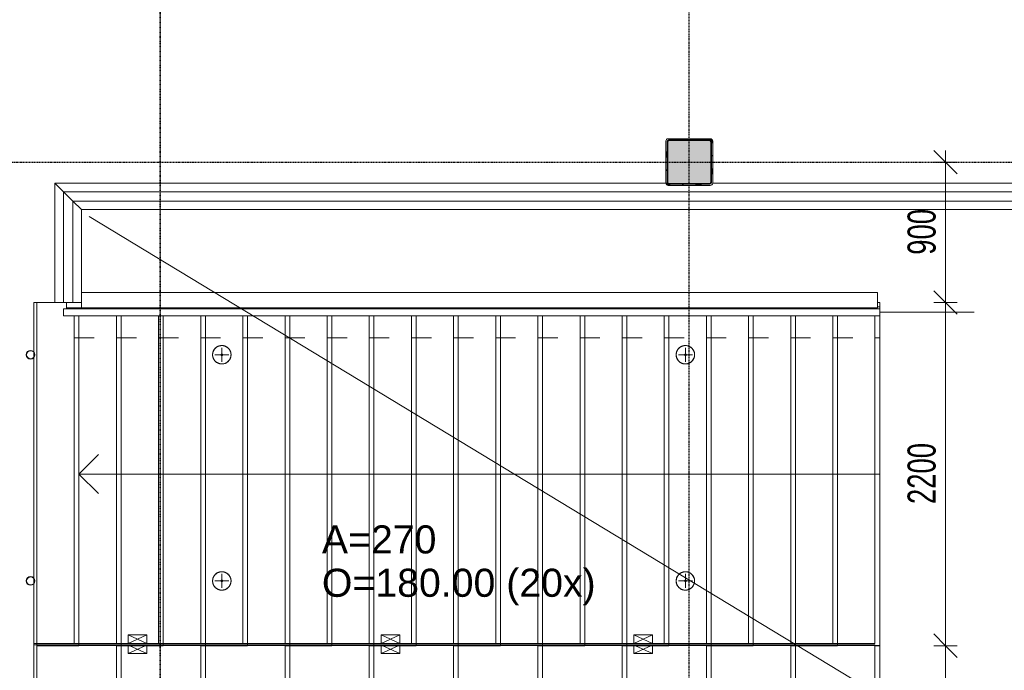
# Model space of a CAD drawing. Header units: millimetres. Extents: x -80560 to 110805, y -11020 to 52719.
# Tile 89 of 184: x 57605 to 63913, y 31942 to 36113. Entities that reach past the tile are written whole.
import ezdxf

# ---------------------------------------------------------------- set-up
doc = ezdxf.new("R2010")
doc.units = ezdxf.units.MM
doc.linetypes.add('CENTER2', pattern=[20, 8, -4, 4, -4])
doc.linetypes.add('DASHDOT2', pattern=[8, 4, -2, 0, -2])
for name, color, linetype, lineweight in [('A-ANNO-DIMS', 211, 'Continuous', 9), ('A-ANNO-DIMS-100', 211, 'Continuous', 9), ('A-DETL', 90, 'Continuous', 18), ('A-DETL-MBND', 5, 'Continuous', 18), ('A-FLOR', 192, 'Continuous', 18), ('A-FLOR-HRAL', 11, 'Continuous', 18), ('A-GENM', 13, 'Continuous', 18), ('G-ANNO-SYMB', 111, 'Continuous', 9), ('S-COLS', 52, 'Continuous', 18), ('S-GRID', 1, 'Continuous', 9), ('S-STRS', 31, 'Continuous', 18), ('S-STRS-ANNO', 31, 'Continuous', 18), ('S-STRS-IDEN', 31, 'Continuous', 18)]:
    doc.layers.add(name, color=color, linetype=linetype, lineweight=lineweight)
doc.styles.add('Arial', font='arial.ttf', dxfattribs={"height": 180})
doc.styles.add('Arial_5', font='arial.ttf', dxfattribs={"width": 0.7, "height": 180})
doc.dimstyles.new('n3o_1_8', dxfattribs={"dimscale": 304.8, "dimtxt": 183.646692, "dimasz": 0.492126, "dimexe": 0.246063, "dimexo": 0.0625, "dimgap": 0.032808, "dimtad": 1, "dimdec": 0, "dimdsep": 46, "dimtxsty": 'Arial_5', "dimblk1": 'OBLIQUE', "dimblk2": 'OBLIQUE', "dimsah": 1, "dimcen": 0.09, "dimdle": 0.246063, "dimazin": 0, "dimtfac": 1, "dimtdec": 4, "dimtix": 1, "dimtmove": 0, "dimatfit": 3, "dimfxl": 0.246063, "dimfxlon": 1, "dimtvp": 1, "dimtolj": 1, "dimtzin": 0, "dimarcsym": 2})

# ---------------------------------------------------------------- blocks, each defined once
blk = doc.blocks.new('NLRS_28_SCO_UN_staalkolom koker betongevuld_gen_CGA - kolom D-V328-DO_01 eerste verdieping')
at = {"layer": 'S-COLS', "lineweight": 5}
h = blk.add_hatch(dxfattribs=at)
h.set_pattern_fill('FP_146', color=256, style=0, pattern_type=2)
h.set_pattern_definition([(45, (-37000, -35200), (-99.99975, 99.99975), []), (45, (-36915, -35200), (-99.99975, 99.99975), []), (45, (-36910, -35200), (-99.99975, 99.99975), []), (45, (-36905, -35200), (-99.99975, 99.99975), []), (45, (-36900, -35200), (-99.99975, 99.99975), []), (45, (-36895, -35200), (-99.99975, 99.99975), []), (45, (-36890, -35200), (-99.99975, 99.99975), []), (45, (-36885, -35200), (-99.99975, 99.99975), [])])
h.paths.add_polyline_path([(135, -150), (145.6, -145.6), (150, -135), (150, 135), (145.6, 145.6), (135, 150), (-135, 150), (-145.6, 145.6), (-150, 135), (-150, -135), (-145.6, -145.6), (-135, -150), (-42.6, -150)], flags=0)
h.paths.add_polyline_path([(130, -140), (-130, -140), (-137.1, -137.1), (-140, -130), (-140, 130), (-137.1, 137.1), (-130, 140), (130, 140), (137.1, 137.1), (140, 130), (140, -130), (137.1, -137.1)], flags=0)
at = {"layer": 'S-COLS', "lineweight": 9}
blk.add_hatch(color=256, dxfattribs=at).paths.add_polyline_path([(-42.6, -140), (130, -140), (137.1, -137.1), (140, -130), (140, 130), (137.1, 137.1), (130, 140), (-130, 140), (-137.1, 137.1), (-140, 130), (-140, -130), (-137.1, -137.1), (-130, -140)], flags=0)
at = {"layer": 'S-COLS'}
for p, q in [((-150, 135), (-150, -135)), ((-140, -130), (-140, 130)), ((135, 150), (-135, 150)), ((-130, 140), (130, 140)), ((140, 130), (140, -130)), ((150, -135), (150, 135)), ((-135, -150), (135, -150)), ((130, -140), (-130, -140))]:
    blk.add_line(p, q, dxfattribs=at)
at = {"layer": 'S-COLS', "lineweight": 35}
for p, q in [((-140, 130), (-140, -130)), ((130, 140), (-130, 140)), ((140, -130), (140, 130)), ((-130, -140), (130, -140))]:
    blk.add_line(p, q, dxfattribs=at)
at = {"layer": 'S-COLS'}
for centre, radius, start, end in [((-135, 135), 15, 90, 180), ((-130, 130), 10, 90, 180), ((130, 130), 10, 0, 90), ((135, 135), 15, 360, 90), ((-135, -135), 15, 180, 270), ((-130, -130), 10, 180, 270), ((130, -130), 10, 270, 0), ((135, -135), 15, 270, 360)]:
    blk.add_arc(centre, radius, start, end, dxfattribs=at)
at = {"layer": 'S-COLS', "lineweight": 35}
for centre, start, end in [((-130, 130), 90, 180), ((130, 130), 360, 90), ((-130, -130), 180, 270), ((130, -130), 270, 360)]:
    blk.add_arc(centre, 10, start, end, dxfattribs=at)
blk = doc.blocks.new('19112_SW_LeonardoCollege_R2020_rvt-1-DO_01 eerste verdieping')
at = {"color": 9, "lineweight": 9}
blk.add_blockref('NLRS_28_SCO_UN_staalkolom koker betongevuld_gen_CGA - kolom D-V328-DO_01 eerste verdieping', (37000, 35200), dxfattribs=at)
blk = doc.blocks.new('MB 23 Hijsvoorziening - T-slotanker 7_5 - 150 TV-3476696-DO_01 eerste verdieping')
at = {"layer": 'A-DETL-MBND', "color": 130, "lineweight": 9}
for p, q in [((-45, 0), (45, 0)), ((0, 45), (0, -45))]:
    blk.add_line(p, q, dxfattribs=at)
blk = doc.blocks.new('MB 23_10 Montagebol RB - RB-7_5_10_0-3476699-DO_01 eerste verdieping')
at = {"layer": 'A-DETL-MBND', "color": 130, "lineweight": 9}
for radius, start, end in [(59, 360, 180), (59, 180, 360), (6, 0, 180), (6, 180, 0)]:
    blk.add_arc((0, 0), radius, start, end, dxfattribs=at)
blk = doc.blocks.new('MB 00 Sparing - 120 x 120 x 55-V356-DO_01 eerste verdieping')
at = {"layer": 'A-DETL-MBND', "color": 130, "lineweight": 9}
for p, q in [((-27.5, 60), (27.5, -60)), ((-27.5, -60), (27.5, 60))]:
    blk.add_line(p, q, dxfattribs=at)
blk = doc.blocks.new('MB 00 Sparing - 120 x 120 x 55-V357-DO_01 eerste verdieping')
at = {"layer": 'A-DETL-MBND', "color": 130, "lineweight": 9}
for p, q in [((-27.5, 60), (-23, 50.2)), ((-22.5, -49.1), (27.5, 60)), ((-22.5, 49.1), (27.5, -60)), ((-27.5, -60), (-23, -50.2))]:
    blk.add_line(p, q, dxfattribs=at)
blk = doc.blocks.new('MB 23 Gain Blik - ø51-1854502-DO_01 eerste verdieping')
at = {"layer": 'A-GENM', "lineweight": 13}
for radius, start, end in [(28, 0, 180), (25.5, 0, 180), (28, 180, 360), (25.5, 180, 360)]:
    blk.add_arc((0, 0), radius, start, end, dxfattribs=at)
blk = doc.blocks.new('95251-Leonardo College Leiden_rvt-1-DO_01 eerste verdieping')
at = {"layer": 'A-DETL-MBND', "color": 191, "lineweight": 9}
for p, q in [((32800, 32105), (32820, 32105)), ((33090, 32105), (33320, 32105)), ((33320, 32105), (33330, 32105)), ((33330, 32100.5), (33330, 32105)), ((33630, 32105), (33860, 32105)), ((33860, 32105), (33870, 32105)), ((33870, 32100.5), (33870, 32105)), ((34170, 32105), (34400, 32105)), ((34400, 32105), (34410, 32105)), ((34410, 32100.5), (34410, 32105)), ((34710, 32105), (34940, 32105)), ((34940, 32105), (34950, 32105)), ((34950, 32100.5), (34950, 32105)), ((35250, 32105), (35480, 32105)), ((35480, 32105), (35490, 32105)), ((35490, 32100.5), (35490, 32105)), ((35790, 32105), (36020, 32105)), ((36020, 32105), (36030, 32105)), ((36030, 32100.5), (36030, 32105)), ((36330, 32105), (36560, 32105)), ((36560, 32105), (36570, 32105)), ((36570, 32100.5), (36570, 32105)), ((36870, 32105), (37100, 32105)), ((37100, 32105), (37110, 32105)), ((37110, 32100.5), (37110, 32105)), ((37410, 32105), (37640, 32105)), ((37640, 32105), (37650, 32105)), ((37650, 32100.5), (37650, 32105)), ((37950, 32105), (38180, 32105)), ((38180, 32105), (38190, 32105)), ((38190, 32100.5), (38190, 32105))]:
    blk.add_line(p, q, dxfattribs=at)
at = {"layer": 'A-DETL-MBND', "color": 130, "lineweight": 9}
for p, q in [((32820, 32105), (33090, 32105)), ((33330, 32105), (33405, 32105)), ((33330, 29975), (33330, 32100.5)), ((33405, 32105), (33525, 32105)), ((33405, 32100.5), (33405, 32105)), ((33405, 32050), (33405, 32100)), ((33525, 32050), (33405, 32050)), ((33525, 32105), (33630, 32105)), ((33525, 32105), (33525, 32100.5)), ((33525, 32100), (33525, 32050)), ((33870, 32105), (34170, 32105)), ((33870, 29975), (33870, 32100.5)), ((34410, 32105), (34710, 32105)), ((34410, 29975), (34410, 32100.5)), ((34950, 32105), (35025, 32105)), ((34950, 29975), (34950, 32100.5)), ((35025, 32105), (35145, 32105)), ((35025, 32100.5), (35025, 32105)), ((35025, 32050), (35025, 32100)), ((35145, 32050), (35025, 32050)), ((35145, 32105), (35250, 32105)), ((35145, 32105), (35145, 32100.5)), ((35145, 32100), (35145, 32050)), ((35490, 32105), (35790, 32105)), ((35490, 29975), (35490, 32100.5)), ((36030, 32105), (36330, 32105)), ((36030, 29975), (36030, 32100.5)), ((36570, 32105), (36645, 32105)), ((36570, 29975), (36570, 32100.5)), ((36645, 32105), (36765, 32105)), ((36645, 32100.5), (36645, 32105)), ((36645, 32050), (36645, 32100)), ((36765, 32050), (36645, 32050)), ((36765, 32105), (36870, 32105)), ((36765, 32105), (36765, 32100.5)), ((36765, 32100), (36765, 32050)), ((37110, 32105), (37410, 32105)), ((37110, 29975), (37110, 32100.5)), ((37650, 32105), (37950, 32105)), ((37650, 29975), (37650, 32100.5)), ((38190, 29975), (38190, 32100.5))]:
    blk.add_line(p, q, dxfattribs=at)
at = {"layer": 'A-GENM', "color": 130, "lineweight": 9}
for p, q in [((33105, 34365), (33107, 34365)), ((33107, 34365), (38205, 34365)), ((33107, 34365), (33107, 34265)), ((38205, 34265), (38205, 34365)), ((33010, 34300.5), (33010, 34265)), ((33010, 34265), (33107, 34265)), ((33107, 34265), (33090, 34262)), ((33107, 34265), (38205, 34265)), ((38205, 34265), (38161.5, 34262.7)), ((32820, 32115), (32800, 32115))]:
    blk.add_line(p, q, dxfattribs=at)
at = {"layer": 'A-GENM', "color": 255, "lineweight": 9}
for p, q in [((33010, 34264.4), (33010, 34265)), ((33050, 34264.4), (33010, 34264.4)), ((33060, 34259), (33060, 34263.8)), ((33090, 34262), (33073.2, 34259)), ((33320, 34262.8), (33194, 34259)), ((33330, 34259), (33330, 34262.6)), ((33590, 34262.8), (33464, 34259)), ((33600, 34259), (33600, 34262.6)), ((33860, 34262.8), (33734, 34259)), ((33870, 34259), (33870, 34262.6)), ((34130, 34262.8), (34004, 34259)), ((34140, 34259), (34140, 34262.6)), ((34400, 34262.8), (34274, 34259)), ((34410, 34259), (34410, 34262.6)), ((34670, 34262.8), (34544, 34259)), ((34680, 34259), (34680, 34262.6)), ((34940, 34262.8), (34814, 34259)), ((34950, 34259), (34950, 34262.6)), ((35210, 34262.8), (35084, 34259)), ((35220, 34259), (35220, 34262.6)), ((35480, 34262.8), (35354, 34259)), ((35490, 34259), (35490, 34262.6)), ((35750, 34262.8), (35624, 34259)), ((35760, 34259), (35760, 34262.6)), ((36020, 34262.8), (35894, 34259)), ((36030, 34259), (36030, 34262.6)), ((36290, 34262.8), (36164, 34259)), ((36300, 34259), (36300, 34262.6)), ((36560, 34262.8), (36434, 34259)), ((36570, 34259), (36570, 34262.6)), ((36830, 34262.8), (36704, 34259)), ((36840, 34259), (36840, 34262.6)), ((37100, 34262.8), (36974, 34259)), ((37110, 34259), (37110, 34262.6)), ((37370, 34262.8), (37244, 34259)), ((37380, 34259), (37380, 34262.6)), ((37640, 34262.8), (37514, 34259)), ((37650, 34259), (37650, 34262.6)), ((37910, 34262.8), (37784, 34259)), ((37920, 34259), (37920, 34262.6)), ((38142.8, 34261.7), (38054, 34259)), ((38161.5, 34262.7), (38142.8, 34261.7)), ((38190, 34259), (38190, 34264.2)), ((33060, 32115), (33060, 34215)), ((33330, 32115), (33330, 34215)), ((33600, 32115), (33600, 34215)), ((33870, 32115), (33870, 34215)), ((34140, 32115), (34140, 34215)), ((34410, 32115), (34410, 34215)), ((34680, 32115), (34680, 34215)), ((34950, 32115), (34950, 34215)), ((35220, 32115), (35220, 34215)), ((35490, 32115), (35490, 34215)), ((35760, 32115), (35760, 34215)), ((36030, 32115), (36030, 34215)), ((36300, 32115), (36300, 34215)), ((36570, 32115), (36570, 34215)), ((36840, 32115), (36840, 34215)), ((37110, 32115), (37110, 34215)), ((37380, 32115), (37380, 34215)), ((37650, 32115), (37650, 34215)), ((37920, 32115), (37920, 34215)), ((38190, 32115), (38190, 34215)), ((33050, 32115), (32820, 32115)), ((33060, 32115), (33050, 32115)), ((33320, 32115), (33060, 32115)), ((33330, 32115), (33320, 32115)), ((33405, 32115), (33330, 32115)), ((33405, 32115), (33405, 32170)), ((33405, 32170), (33525, 32170)), ((33525, 32115), (33405, 32115)), ((33525, 32170), (33525, 32115)), ((33590, 32115), (33525, 32115)), ((33600, 32115), (33590, 32115)), ((33860, 32115), (33600, 32115)), ((33870, 32115), (33860, 32115)), ((34130, 32115), (33870, 32115)), ((34140, 32115), (34130, 32115)), ((34400, 32115), (34140, 32115)), ((34410, 32115), (34400, 32115)), ((34670, 32115), (34410, 32115)), ((34680, 32115), (34670, 32115)), ((34940, 32115), (34680, 32115)), ((34950, 32115), (34940, 32115)), ((35025, 32115), (34950, 32115)), ((35025, 32115), (35025, 32170)), ((35025, 32170), (35145, 32170)), ((35145, 32115), (35025, 32115)), ((35145, 32170), (35145, 32115)), ((35210, 32115), (35145, 32115)), ((35220, 32115), (35210, 32115)), ((35480, 32115), (35220, 32115)), ((35490, 32115), (35480, 32115)), ((35750, 32115), (35490, 32115)), ((35760, 32115), (35750, 32115)), ((36020, 32115), (35760, 32115)), ((36030, 32115), (36020, 32115)), ((36290, 32115), (36030, 32115)), ((36300, 32115), (36290, 32115)), ((36560, 32115), (36300, 32115)), ((36570, 32115), (36560, 32115)), ((36645, 32115), (36570, 32115)), ((36645, 32115), (36645, 32170)), ((36645, 32170), (36765, 32170)), ((36765, 32115), (36645, 32115)), ((36765, 32170), (36765, 32115)), ((36830, 32115), (36765, 32115)), ((36840, 32115), (36830, 32115)), ((37100, 32115), (36840, 32115)), ((37110, 32115), (37100, 32115)), ((37370, 32115), (37110, 32115)), ((37380, 32115), (37370, 32115)), ((37640, 32115), (37380, 32115)), ((37650, 32115), (37640, 32115)), ((37910, 32115), (37650, 32115)), ((37920, 32115), (37910, 32115)), ((38180, 32115), (37920, 32115)), ((38190, 32115), (38180, 32115))]:
    blk.add_line(p, q, dxfattribs=at)
at = {"layer": 'A-GENM', "color": 255, "lineweight": 9, "flags": 128}
for points in [[(33060, 34263.8), (33059.7, 34263.9), (33059, 34264), (33057.8, 34264.2), (33056.2, 34264.2), (33054.3, 34264.3), (33052.2, 34264.3), (33050, 34264.4)], [(33330, 34262.6), (33329.7, 34262.7), (33329, 34262.8), (33327.8, 34262.8), (33326.2, 34262.9), (33324.3, 34262.8), (33322.2, 34262.8), (33320, 34262.8)], [(33600, 34262.6), (33599.7, 34262.7), (33599, 34262.8), (33597.8, 34262.8), (33596.2, 34262.9), (33594.3, 34262.8), (33592.2, 34262.8), (33590, 34262.8)], [(33870, 34262.6), (33869.7, 34262.7), (33869, 34262.8), (33867.8, 34262.8), (33866.2, 34262.9), (33864.3, 34262.8), (33862.2, 34262.8), (33860, 34262.8)], [(34140, 34262.6), (34139.7, 34262.7), (34139, 34262.8), (34137.8, 34262.8), (34136.2, 34262.9), (34134.3, 34262.8), (34132.2, 34262.8), (34130, 34262.8)], [(34410, 34262.6), (34409.7, 34262.7), (34409, 34262.8), (34407.8, 34262.8), (34406.2, 34262.9), (34404.3, 34262.8), (34402.2, 34262.8), (34400, 34262.8)], [(34680, 34262.6), (34679.7, 34262.7), (34679, 34262.8), (34677.8, 34262.8), (34676.2, 34262.9), (34674.3, 34262.8), (34672.2, 34262.8), (34670, 34262.8)], [(34950, 34262.6), (34949.7, 34262.7), (34949, 34262.8), (34947.8, 34262.8), (34946.2, 34262.9), (34944.3, 34262.8), (34942.2, 34262.8), (34940, 34262.8)], [(35220, 34262.6), (35219.7, 34262.7), (35219, 34262.8), (35217.8, 34262.8), (35216.2, 34262.9), (35214.3, 34262.8), (35212.2, 34262.8), (35210, 34262.8)], [(35490, 34262.6), (35489.7, 34262.7), (35489, 34262.8), (35487.8, 34262.8), (35486.2, 34262.9), (35484.3, 34262.8), (35482.2, 34262.8), (35480, 34262.8)], [(35760, 34262.6), (35759.7, 34262.7), (35759, 34262.8), (35757.8, 34262.8), (35756.2, 34262.9), (35754.3, 34262.8), (35752.2, 34262.8), (35750, 34262.8)], [(36030, 34262.6), (36029.7, 34262.7), (36029, 34262.8), (36027.8, 34262.8), (36026.2, 34262.9), (36024.3, 34262.8), (36022.2, 34262.8), (36020, 34262.8)], [(36300, 34262.6), (36299.7, 34262.7), (36299, 34262.8), (36297.8, 34262.8), (36296.2, 34262.9), (36294.3, 34262.8), (36292.2, 34262.8), (36290, 34262.8)], [(36570, 34262.6), (36569.7, 34262.7), (36569, 34262.8), (36567.8, 34262.8), (36566.2, 34262.9), (36564.3, 34262.8), (36562.2, 34262.8), (36560, 34262.8)], [(36840, 34262.6), (36839.7, 34262.7), (36839, 34262.8), (36837.8, 34262.8), (36836.2, 34262.9), (36834.3, 34262.8), (36832.2, 34262.8), (36830, 34262.8)], [(37110, 34262.6), (37109.7, 34262.7), (37109, 34262.8), (37107.8, 34262.8), (37106.2, 34262.9), (37104.3, 34262.8), (37102.2, 34262.8), (37100, 34262.8)], [(37380, 34262.6), (37379.7, 34262.7), (37379, 34262.8), (37377.8, 34262.8), (37376.2, 34262.9), (37374.3, 34262.8), (37372.2, 34262.8), (37370, 34262.8)], [(37650, 34262.6), (37649.7, 34262.7), (37649, 34262.8), (37647.8, 34262.8), (37646.2, 34262.9), (37644.3, 34262.8), (37642.2, 34262.8), (37640, 34262.8)], [(37920, 34262.6), (37919.7, 34262.7), (37919, 34262.8), (37917.8, 34262.8), (37916.2, 34262.9), (37914.3, 34262.8), (37912.2, 34262.8), (37910, 34262.8)]]:
    blk.add_lwpolyline(points, dxfattribs=at)
at = {"layer": 'A-GENM', "color": 130, "lineweight": 9, "flags": 128}
for points in [[(34005, 34024), (34002.6, 34024), (34000.3, 34023.8), (33997.9, 34023.6), (33995.6, 34023.2), (33993.3, 34022.8), (33991, 34022.3), (33988.7, 34021.7), (33986.4, 34021), (33984.2, 34020.2), (33982, 34019.3), (33979.9, 34018.4), (33977.8, 34017.3), (33975.7, 34016.2), (33973.7, 34015), (33971.7, 34013.7), (33969.8, 34012.3), (33967.9, 34010.9), (33966.1, 34009.4), (33964.4, 34007.8), (33962.7, 34006.1), (33961.1, 34004.4), (33959.5, 34002.6), (33958.1, 34000.7), (33956.7, 33998.8), (33955.4, 33996.9), (33954.1, 33994.9), (33953, 33992.8), (33951.9, 33990.7), (33950.9, 33988.6), (33950, 33986.4), (33949.2, 33984.2), (33948.5, 33981.9), (33947.8, 33979.6), (33947.3, 33977.3), (33946.9, 33975), (33946.5, 33972.7), (33946.2, 33970.3), (33946.1, 33968), (33946, 33965.6), (33946, 33963.3), (33946.1, 33960.9), (33946.4, 33958.6), (33946.7, 33956.2), (33947.1, 33953.9), (33947.5, 33951.6), (33948.1, 33949.3), (33948.8, 33947), (33949.6, 33944.8), (33950.4, 33942.6), (33951.4, 33940.4), (33952.4, 33938.3), (33953.5, 33936.2), (33954.7, 33934.2), (33955.9, 33932.2), (33957.3, 33930.3), (33958.7, 33928.4), (33960.2, 33926.6), (33961.8, 33924.8), (33963.4, 33923.1), (33965.1, 33921.5), (33966.9, 33919.9), (33968.8, 33918.4), (33970.6, 33917), (33972.6, 33915.7), (33974.6, 33914.4), (33976.6, 33913.3), (33978.7, 33912.2), (33980.9, 33911.2), (33983, 33910.2), (33985.2, 33909.4), (33987.5, 33908.7), (33989.7, 33908), (33992, 33907.4), (33994.3, 33907), (33996.7, 33906.6), (33999, 33906.3), (34001.4, 33906.1), (34003.7, 33906), (34005, 33906)], [(34005, 33906), (34007.4, 33906), (34009.7, 33906.2), (34012.1, 33906.4), (34014.4, 33906.8), (34016.7, 33907.2), (34019, 33907.7), (34021.3, 33908.3), (34023.6, 33909), (34025.8, 33909.8), (34028, 33910.7), (34030.1, 33911.6), (34032.2, 33912.7), (34034.3, 33913.8), (34036.3, 33915), (34038.3, 33916.3), (34040.2, 33917.7), (34042.1, 33919.1), (34043.9, 33920.6), (34045.6, 33922.2), (34047.3, 33923.9), (34048.9, 33925.6), (34050.5, 33927.4), (34051.9, 33929.3), (34053.3, 33931.2), (34054.6, 33933.1), (34055.9, 33935.1), (34057, 33937.2), (34058.1, 33939.3), (34059.1, 33941.4), (34060, 33943.6), (34060.8, 33945.8), (34061.5, 33948.1), (34062.2, 33950.4), (34062.7, 33952.7), (34063.1, 33955), (34063.5, 33957.3), (34063.8, 33959.7), (34063.9, 33962), (34064, 33964.4), (34064, 33966.7), (34063.9, 33969.1), (34063.6, 33971.4), (34063.3, 33973.8), (34062.9, 33976.1), (34062.5, 33978.4), (34061.9, 33980.7), (34061.2, 33983), (34060.4, 33985.2), (34059.6, 33987.4), (34058.6, 33989.6), (34057.6, 33991.7), (34056.5, 33993.8), (34055.3, 33995.8), (34054.1, 33997.8), (34052.7, 33999.7), (34051.3, 34001.6), (34049.8, 34003.4), (34048.2, 34005.2), (34046.6, 34006.9), (34044.9, 34008.5), (34043.1, 34010.1), (34041.2, 34011.6), (34039.4, 34013), (34037.4, 34014.3), (34035.4, 34015.6), (34033.4, 34016.7), (34031.3, 34017.8), (34029.1, 34018.8), (34027, 34019.8), (34024.8, 34020.6), (34022.5, 34021.3), (34020.3, 34022), (34018, 34022.6), (34015.7, 34023), (34013.3, 34023.4), (34011, 34023.7), (34008.6, 34023.9), (34006.3, 34024), (34005, 34024)], [(36975, 34024), (36972.6, 34024), (36970.3, 34023.8), (36967.9, 34023.6), (36965.6, 34023.2), (36963.3, 34022.8), (36961, 34022.3), (36958.7, 34021.7), (36956.4, 34021), (36954.2, 34020.2), (36952, 34019.3), (36949.9, 34018.4), (36947.8, 34017.3), (36945.7, 34016.2), (36943.7, 34015), (36941.7, 34013.7), (36939.8, 34012.3), (36937.9, 34010.9), (36936.1, 34009.4), (36934.4, 34007.8), (36932.7, 34006.1), (36931.1, 34004.4), (36929.5, 34002.6), (36928.1, 34000.7), (36926.7, 33998.8), (36925.4, 33996.9), (36924.1, 33994.9), (36923, 33992.8), (36921.9, 33990.7), (36920.9, 33988.6), (36920, 33986.4), (36919.2, 33984.2), (36918.5, 33981.9), (36917.8, 33979.6), (36917.3, 33977.3), (36916.9, 33975), (36916.5, 33972.7), (36916.2, 33970.3), (36916.1, 33968), (36916, 33965.6), (36916, 33963.3), (36916.1, 33960.9), (36916.4, 33958.6), (36916.7, 33956.2), (36917.1, 33953.9), (36917.5, 33951.6), (36918.1, 33949.3), (36918.8, 33947), (36919.6, 33944.8), (36920.4, 33942.6), (36921.4, 33940.4), (36922.4, 33938.3), (36923.5, 33936.2), (36924.7, 33934.2), (36925.9, 33932.2), (36927.3, 33930.3), (36928.7, 33928.4), (36930.2, 33926.6), (36931.8, 33924.8), (36933.4, 33923.1), (36935.1, 33921.5), (36936.9, 33919.9), (36938.8, 33918.4), (36940.6, 33917), (36942.6, 33915.7), (36944.6, 33914.4), (36946.6, 33913.3), (36948.7, 33912.2), (36950.9, 33911.2), (36953, 33910.2), (36955.2, 33909.4), (36957.5, 33908.7), (36959.7, 33908), (36962, 33907.4), (36964.3, 33907), (36966.7, 33906.6), (36969, 33906.3), (36971.4, 33906.1), (36973.7, 33906), (36975, 33906)], [(36975, 33906), (36977.4, 33906), (36979.7, 33906.2), (36982.1, 33906.4), (36984.4, 33906.8), (36986.7, 33907.2), (36989, 33907.7), (36991.3, 33908.3), (36993.6, 33909), (36995.8, 33909.8), (36998, 33910.7), (37000.1, 33911.6), (37002.2, 33912.7), (37004.3, 33913.8), (37006.3, 33915), (37008.3, 33916.3), (37010.2, 33917.7), (37012.1, 33919.1), (37013.9, 33920.6), (37015.6, 33922.2), (37017.3, 33923.9), (37018.9, 33925.6), (37020.5, 33927.4), (37021.9, 33929.3), (37023.3, 33931.2), (37024.6, 33933.1), (37025.9, 33935.1), (37027, 33937.2), (37028.1, 33939.3), (37029.1, 33941.4), (37030, 33943.6), (37030.8, 33945.8), (37031.5, 33948.1), (37032.2, 33950.4), (37032.7, 33952.7), (37033.1, 33955), (37033.5, 33957.3), (37033.8, 33959.7), (37033.9, 33962), (37034, 33964.4), (37034, 33966.7), (37033.9, 33969.1), (37033.6, 33971.4), (37033.3, 33973.8), (37032.9, 33976.1), (37032.5, 33978.4), (37031.9, 33980.7), (37031.2, 33983), (37030.4, 33985.2), (37029.6, 33987.4), (37028.6, 33989.6), (37027.6, 33991.7), (37026.5, 33993.8), (37025.3, 33995.8), (37024.1, 33997.8), (37022.7, 33999.7), (37021.3, 34001.6), (37019.8, 34003.4), (37018.2, 34005.2), (37016.6, 34006.9), (37014.9, 34008.5), (37013.1, 34010.1), (37011.2, 34011.6), (37009.4, 34013), (37007.4, 34014.3), (37005.4, 34015.6), (37003.4, 34016.7), (37001.3, 34017.8), (36999.1, 34018.8), (36997, 34019.8), (36994.8, 34020.6), (36992.5, 34021.3), (36990.3, 34022), (36988, 34022.6), (36985.7, 34023), (36983.3, 34023.4), (36981, 34023.7), (36978.6, 34023.9), (36976.3, 34024), (36975, 34024)], [(34005, 32574), (34002.6, 32574), (34000.3, 32573.8), (33997.9, 32573.6), (33995.6, 32573.2), (33993.3, 32572.8), (33991, 32572.3), (33988.7, 32571.7), (33986.4, 32571), (33984.2, 32570.2), (33982, 32569.3), (33979.9, 32568.4), (33977.8, 32567.3), (33975.7, 32566.2), (33973.7, 32565), (33971.7, 32563.7), (33969.8, 32562.3), (33967.9, 32560.9), (33966.1, 32559.4), (33964.4, 32557.8), (33962.7, 32556.1), (33961.1, 32554.4), (33959.5, 32552.6), (33958.1, 32550.7), (33956.7, 32548.8), (33955.4, 32546.9), (33954.1, 32544.9), (33953, 32542.8), (33951.9, 32540.7), (33950.9, 32538.6), (33950, 32536.4), (33949.2, 32534.2), (33948.5, 32531.9), (33947.8, 32529.6), (33947.3, 32527.3), (33946.9, 32525), (33946.5, 32522.7), (33946.2, 32520.3), (33946.1, 32518), (33946, 32515.6), (33946, 32513.3), (33946.1, 32510.9), (33946.4, 32508.6), (33946.7, 32506.2), (33947.1, 32503.9), (33947.5, 32501.6), (33948.1, 32499.3), (33948.8, 32497), (33949.6, 32494.8), (33950.4, 32492.6), (33951.4, 32490.4), (33952.4, 32488.3), (33953.5, 32486.2), (33954.7, 32484.2), (33955.9, 32482.2), (33957.3, 32480.3), (33958.7, 32478.4), (33960.2, 32476.6), (33961.8, 32474.8), (33963.4, 32473.1), (33965.1, 32471.5), (33966.9, 32469.9), (33968.8, 32468.4), (33970.6, 32467), (33972.6, 32465.7), (33974.6, 32464.4), (33976.6, 32463.3), (33978.7, 32462.2), (33980.9, 32461.2), (33983, 32460.2), (33985.2, 32459.4), (33987.5, 32458.7), (33989.7, 32458), (33992, 32457.4), (33994.3, 32457), (33996.7, 32456.6), (33999, 32456.3), (34001.4, 32456.1), (34003.7, 32456), (34005, 32456)], [(34005, 32456), (34007.4, 32456), (34009.7, 32456.2), (34012.1, 32456.4), (34014.4, 32456.8), (34016.7, 32457.2), (34019, 32457.7), (34021.3, 32458.3), (34023.6, 32459), (34025.8, 32459.8), (34028, 32460.7), (34030.1, 32461.6), (34032.2, 32462.7), (34034.3, 32463.8), (34036.3, 32465), (34038.3, 32466.3), (34040.2, 32467.7), (34042.1, 32469.1), (34043.9, 32470.6), (34045.6, 32472.2), (34047.3, 32473.9), (34048.9, 32475.6), (34050.5, 32477.4), (34051.9, 32479.3), (34053.3, 32481.2), (34054.6, 32483.1), (34055.9, 32485.1), (34057, 32487.2), (34058.1, 32489.3), (34059.1, 32491.4), (34060, 32493.6), (34060.8, 32495.8), (34061.5, 32498.1), (34062.2, 32500.4), (34062.7, 32502.7), (34063.1, 32505), (34063.5, 32507.3), (34063.8, 32509.7), (34063.9, 32512), (34064, 32514.4), (34064, 32516.7), (34063.9, 32519.1), (34063.6, 32521.4), (34063.3, 32523.8), (34062.9, 32526.1), (34062.5, 32528.4), (34061.9, 32530.7), (34061.2, 32533), (34060.4, 32535.2), (34059.6, 32537.4), (34058.6, 32539.6), (34057.6, 32541.7), (34056.5, 32543.8), (34055.3, 32545.8), (34054.1, 32547.8), (34052.7, 32549.7), (34051.3, 32551.6), (34049.8, 32553.4), (34048.2, 32555.2), (34046.6, 32556.9), (34044.9, 32558.5), (34043.1, 32560.1), (34041.2, 32561.6), (34039.4, 32563), (34037.4, 32564.3), (34035.4, 32565.6), (34033.4, 32566.7), (34031.3, 32567.8), (34029.1, 32568.8), (34027, 32569.8), (34024.8, 32570.6), (34022.5, 32571.3), (34020.3, 32572), (34018, 32572.6), (34015.7, 32573), (34013.3, 32573.4), (34011, 32573.7), (34008.6, 32573.9), (34006.3, 32574), (34005, 32574)], [(36975, 32574), (36972.6, 32574), (36970.3, 32573.8), (36967.9, 32573.6), (36965.6, 32573.2), (36963.3, 32572.8), (36961, 32572.3), (36958.7, 32571.7), (36956.4, 32571), (36954.2, 32570.2), (36952, 32569.3), (36949.9, 32568.4), (36947.8, 32567.3), (36945.7, 32566.2), (36943.7, 32565), (36941.7, 32563.7), (36939.8, 32562.3), (36937.9, 32560.9), (36936.1, 32559.4), (36934.4, 32557.8), (36932.7, 32556.1), (36931.1, 32554.4), (36929.5, 32552.6), (36928.1, 32550.7), (36926.7, 32548.8), (36925.4, 32546.9), (36924.1, 32544.9), (36923, 32542.8), (36921.9, 32540.7), (36920.9, 32538.6), (36920, 32536.4), (36919.2, 32534.2), (36918.5, 32531.9), (36917.8, 32529.6), (36917.3, 32527.3), (36916.9, 32525), (36916.5, 32522.7), (36916.2, 32520.3), (36916.1, 32518), (36916, 32515.6), (36916, 32513.3), (36916.1, 32510.9), (36916.4, 32508.6), (36916.7, 32506.2), (36917.1, 32503.9), (36917.5, 32501.6), (36918.1, 32499.3), (36918.8, 32497), (36919.6, 32494.8), (36920.4, 32492.6), (36921.4, 32490.4), (36922.4, 32488.3), (36923.5, 32486.2), (36924.7, 32484.2), (36925.9, 32482.2), (36927.3, 32480.3), (36928.7, 32478.4), (36930.2, 32476.6), (36931.8, 32474.8), (36933.4, 32473.1), (36935.1, 32471.5), (36936.9, 32469.9), (36938.8, 32468.4), (36940.6, 32467), (36942.6, 32465.7), (36944.6, 32464.4), (36946.6, 32463.3), (36948.7, 32462.2), (36950.9, 32461.2), (36953, 32460.2), (36955.2, 32459.4), (36957.5, 32458.7), (36959.7, 32458), (36962, 32457.4), (36964.3, 32457), (36966.7, 32456.6), (36969, 32456.3), (36971.4, 32456.1), (36973.7, 32456), (36975, 32456)], [(36975, 32456), (36977.4, 32456), (36979.7, 32456.2), (36982.1, 32456.4), (36984.4, 32456.8), (36986.7, 32457.2), (36989, 32457.7), (36991.3, 32458.3), (36993.6, 32459), (36995.8, 32459.8), (36998, 32460.7), (37000.1, 32461.6), (37002.2, 32462.7), (37004.3, 32463.8), (37006.3, 32465), (37008.3, 32466.3), (37010.2, 32467.7), (37012.1, 32469.1), (37013.9, 32470.6), (37015.6, 32472.2), (37017.3, 32473.9), (37018.9, 32475.6), (37020.5, 32477.4), (37021.9, 32479.3), (37023.3, 32481.2), (37024.6, 32483.1), (37025.9, 32485.1), (37027, 32487.2), (37028.1, 32489.3), (37029.1, 32491.4), (37030, 32493.6), (37030.8, 32495.8), (37031.5, 32498.1), (37032.2, 32500.4), (37032.7, 32502.7), (37033.1, 32505), (37033.5, 32507.3), (37033.8, 32509.7), (37033.9, 32512), (37034, 32514.4), (37034, 32516.7), (37033.9, 32519.1), (37033.6, 32521.4), (37033.3, 32523.8), (37032.9, 32526.1), (37032.5, 32528.4), (37031.9, 32530.7), (37031.2, 32533), (37030.4, 32535.2), (37029.6, 32537.4), (37028.6, 32539.6), (37027.6, 32541.7), (37026.5, 32543.8), (37025.3, 32545.8), (37024.1, 32547.8), (37022.7, 32549.7), (37021.3, 32551.6), (37019.8, 32553.4), (37018.2, 32555.2), (37016.6, 32556.9), (37014.9, 32558.5), (37013.1, 32560.1), (37011.2, 32561.6), (37009.4, 32563), (37007.4, 32564.3), (37005.4, 32565.6), (37003.4, 32566.7), (37001.3, 32567.8), (36999.1, 32568.8), (36997, 32569.8), (36994.8, 32570.6), (36992.5, 32571.3), (36990.3, 32572), (36988, 32572.6), (36985.7, 32573), (36983.3, 32573.4), (36981, 32573.7), (36978.6, 32573.9), (36976.3, 32574), (36975, 32574)]]:
    blk.add_lwpolyline(points, dxfattribs=at)
at = {"layer": 'A-GENM', "color": 255, "lineweight": 9}
for centre, start, end in [((34005, 33965), 90, 270), ((34005, 33965), 270, 90), ((36975, 33965), 90, 270), ((36975, 33965), 270, 90), ((34005, 32515), 90, 270), ((34005, 32515), 270, 90), ((36975, 32515), 90, 270), ((36975, 32515), 270, 90)]:
    blk.add_arc(centre, 59, start, end, dxfattribs=at)
at = {"color": 130, "lineweight": 9}
for name, p, rotation in [('MB 23_10 Montagebol RB - RB-7_5_10_0-3476699-DO_01 eerste verdieping', (34005, 33965), 89.9999999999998), ('MB 23 Hijsvoorziening - T-slotanker 7_5 - 150 TV-3476696-DO_01 eerste verdieping', (34005, 33965), 89.9999999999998), ('MB 23_10 Montagebol RB - RB-7_5_10_0-3476699-DO_01 eerste verdieping', (36975, 33965), 89.9999999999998), ('MB 23 Hijsvoorziening - T-slotanker 7_5 - 150 TV-3476696-DO_01 eerste verdieping', (36975, 33965), 89.9999999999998), ('MB 23_10 Montagebol RB - RB-7_5_10_0-3476699-DO_01 eerste verdieping', (34005, 32515), 89.9999999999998), ('MB 23 Hijsvoorziening - T-slotanker 7_5 - 150 TV-3476696-DO_01 eerste verdieping', (34005, 32515), 89.9999999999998), ('MB 23_10 Montagebol RB - RB-7_5_10_0-3476699-DO_01 eerste verdieping', (36975, 32515), 89.9999999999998), ('MB 23 Hijsvoorziening - T-slotanker 7_5 - 150 TV-3476696-DO_01 eerste verdieping', (36975, 32515), 89.9999999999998), ('MB 00 Sparing - 120 x 120 x 55-V356-DO_01 eerste verdieping', (33465, 32142.5), 89.99999999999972), ('MB 00 Sparing - 120 x 120 x 55-V356-DO_01 eerste verdieping', (35085, 32142.5), 89.99999999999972), ('MB 00 Sparing - 120 x 120 x 55-V356-DO_01 eerste verdieping', (36705, 32142.5), 89.99999999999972), ('MB 00 Sparing - 120 x 120 x 55-V357-DO_01 eerste verdieping', (33465, 32077.5), 269.9999999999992), ('MB 00 Sparing - 120 x 120 x 55-V357-DO_01 eerste verdieping', (35085, 32077.5), 269.9999999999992), ('MB 00 Sparing - 120 x 120 x 55-V357-DO_01 eerste verdieping', (36705, 32077.5), 269.9999999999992)]:
    blk.add_blockref(name, p, dxfattribs=dict(at, rotation=rotation))
at = {"color": 130, "lineweight": 9, "extrusion": (0, 0, -1)}
for p in [(-32780, 33965), (-32780, 32515)]:
    blk.add_blockref('MB 23 Gain Blik - ø51-1854502-DO_01 eerste verdieping', p, dxfattribs=at)
blk = doc.blocks.new('Railing - Railing-30400537-DO_01 eerste verdieping')
at = {"layer": 'A-FLOR-HRAL'}
for p, q in [((32990, 35010), (32935, 35065)), ((32935, 35065), (32935, 34300.5)), ((36850, 35065), (32935, 35065)), ((42250, 35065), (37150, 35065)), ((33105, 34895), (33050, 34950)), ((33105, 34300.5), (33105, 34895)), ((33105, 34895), (52895, 34895)), ((32990, 34300.5), (32935, 34300.5)), ((33105, 34300.5), (33050, 34300.5))]:
    blk.add_line(p, q, dxfattribs=at)
blk = doc.blocks.new('Railing - Railing-30402148-DO_01 eerste verdieping')
at = {"layer": 'A-FLOR-HRAL'}
for p, q in [((32990, 34259), (33090, 34259)), ((32990, 34215), (32990, 34259)), ((33090, 34259), (38220, 34259)), ((38205, 34272.5), (38220, 34272.5)), ((38220, 34272.5), (38220, 34259)), ((38220, 34259), (38220, 34215)), ((32990, 34215), (33090, 34215)), ((33090, 34215), (38220, 34215)), ((38220, 34215), (38220, 34072.5)), ((33059.7, 34072.5), (33090, 34072.5)), ((33090, 34072.5), (33172.5, 34072.5)), ((33172.5, 34072.5), (33187.5, 34072.5)), ((33329.7, 34072.5), (33360, 34072.5)), ((33360, 34072.5), (33442.5, 34072.5)), ((33442.5, 34072.5), (33457.5, 34072.5)), ((33599.7, 34072.5), (33630, 34072.5)), ((33630, 34072.5), (33712.5, 34072.5)), ((33712.5, 34072.5), (33727, 34072.5)), ((33869.7, 34072.5), (33900, 34072.5)), ((33900, 34072.5), (33982.5, 34072.5)), ((33982.5, 34072.5), (33997.5, 34072.5)), ((34139.7, 34072.5), (34170, 34072.5)), ((34170, 34072.5), (34252.5, 34072.5)), ((34252.5, 34072.5), (34267.5, 34072.5)), ((34409.7, 34072.5), (34440, 34072.5)), ((34440, 34072.5), (34522.5, 34072.5)), ((34522.5, 34072.5), (34537.5, 34072.5)), ((34679.7, 34072.5), (34710, 34072.5)), ((34710, 34072.5), (34792.5, 34072.5)), ((34792.5, 34072.5), (34807.5, 34072.5)), ((34949.7, 34072.5), (34980, 34072.5)), ((34980, 34072.5), (35062.5, 34072.5)), ((35062.5, 34072.5), (35077.5, 34072.5)), ((35219.7, 34072.5), (35250, 34072.5)), ((35250, 34072.5), (35332.5, 34072.5)), ((35332.5, 34072.5), (35347.5, 34072.5)), ((35489.7, 34072.5), (35520, 34072.5)), ((35520, 34072.5), (35602.5, 34072.5)), ((35602.5, 34072.5), (35617.5, 34072.5)), ((35759.7, 34072.5), (35790, 34072.5)), ((35790, 34072.5), (35872.5, 34072.5)), ((35872.5, 34072.5), (35887.5, 34072.5)), ((36029.7, 34072.5), (36060, 34072.5)), ((36060, 34072.5), (36142.5, 34072.5)), ((36142.5, 34072.5), (36157.5, 34072.5)), ((36299.7, 34072.5), (36330, 34072.5)), ((36330, 34072.5), (36412.5, 34072.5)), ((36412.5, 34072.5), (36427.5, 34072.5)), ((36569.7, 34072.5), (36600, 34072.5)), ((36600, 34072.5), (36682.5, 34072.5)), ((36682.5, 34072.5), (36697.5, 34072.5)), ((36839.7, 34072.5), (36870, 34072.5)), ((36870, 34072.5), (36952.5, 34072.5)), ((36952.5, 34072.5), (36967.5, 34072.5)), ((37109.7, 34072.5), (37140, 34072.5)), ((37140, 34072.5), (37222.5, 34072.5)), ((37222.5, 34072.5), (37237.5, 34072.5)), ((37379.7, 34072.5), (37410, 34072.5)), ((37410, 34072.5), (37492.5, 34072.5)), ((37492.5, 34072.5), (37507.5, 34072.5)), ((37649.7, 34072.5), (37680, 34072.5)), ((37680, 34072.5), (37762.5, 34072.5)), ((37762.5, 34072.5), (37777.5, 34072.5)), ((37919.7, 34072.5), (37950, 34072.5)), ((37950, 34072.5), (38032.5, 34072.5)), ((38032.5, 34072.5), (38047.5, 34072.5)), ((38189.7, 34072.5), (38220, 34072.5))]:
    blk.add_line(p, q, dxfattribs=at)
blk = doc.blocks.new('Top Rail Type - Top Rail_Internal_-33017091-DO_01 eerste verdieping')
at = {"layer": 'A-FLOR-HRAL'}
for p, q in [((32990, 35010), (32990, 34300.5)), ((53010, 35010), (32990, 35010)), ((33050, 34300.5), (33050, 34950)), ((33050, 34950), (52950, 34950)), ((33050, 34300.5), (32990, 34300.5))]:
    blk.add_line(p, q, dxfattribs=at)
blk.add_open_spline([(33050, 34950), (33050, 34950), (33049.5, 34950.5), (33047.8, 34952.2), (33046.1, 34953.9), (33044.2, 34955.8), (33042.6, 34957.4), (33040.8, 34959.2), (33038.3, 34961.7), (33035.6, 34964.4), (33033.3, 34966.7), (33031.5, 34968.5), (33029.7, 34970.4), (33027.8, 34972.2), (33025.9, 34974.1), (33023.9, 34976.1), (33022, 34978), (33020, 34980), (33018, 34982), (33016.1, 34983.9), (33014.1, 34985.9), (33012.2, 34987.8), (33010.3, 34989.6), (33008.5, 34991.5), (33006.7, 34993.3), (33005, 34995), (33003.3, 34996.7), (33001.2, 34998.8), (32999.2, 35000.8), (32997.4, 35002.6), (32995.8, 35004.2), (32993.9, 35006.1), (32992.2, 35007.8), (32990.5, 35009.5), (32990, 35010), (32990, 35010)], degree=3, knots=[0, 0, 0, 0, 0.083333, 0.125, 0.166667, 0.208333, 0.229167, 0.25, 0.291667, 0.333333, 0.354167, 0.375, 0.395833, 0.416667, 0.4375, 0.458333, 0.479167, 0.5, 0.520833, 0.541667, 0.5625, 0.583333, 0.604167, 0.625, 0.645833, 0.666667, 0.6875, 0.708333, 0.75, 0.770833, 0.791667, 0.833333, 0.875, 0.916667, 1, 1, 1, 1], dxfattribs=at)
blk = doc.blocks.new('Top Rail Type - Top Rail_Internal_-V340-DO_01 eerste verdieping')
at = {"layer": 'A-FLOR-HRAL'}
for p, q in [((32990, 35010), (53010, 35010)), ((32990, 34300.5), (32990, 35010)), ((33050, 34950), (52950, 34950)), ((33050, 34300.5), (33050, 34950))]:
    blk.add_line(p, q, dxfattribs=at)
blk = doc.blocks.new('DIMBLOCK26-DO_01 eerste verdieping')
at = {"layer": 'A-ANNO-DIMS-100'}
for p, q in [((63536.8, 35200), (63461.8, 35275)), ((63536.8, 35275), (63536.8, 34300)), ((63611.8, 35200), (63461.8, 35200)), ((63536.8, 35200), (63611.8, 35125)), ((63536.8, 35200), (63611.8, 35200)), ((63536.8, 34300), (63461.8, 34375)), ((63461.8, 34300), (63611.8, 34300)), ((63536.8, 34300), (63461.8, 34300)), ((63536.8, 34300), (63611.8, 34225))]:
    blk.add_line(p, q, dxfattribs=at)
at = {"layer": 'A-ANNO-DIMS-100', "color": 0, "insert": (63293.2, 34605.9), "char_height": 180, "width": 345.821, "attachment_point": 1, "rotation": 90, "line_spacing_factor": 0.941778, "style": 'Arial_5'}
blk.add_mtext('900', dxfattribs=at)
blk = doc.blocks.new('_Oblique')
at = {"color": 0, "linetype": 'ByBlock', "lineweight": -2}
blk.add_line((-0.5, -0.5), (0.5, 0.5), dxfattribs=at)
blk = doc.blocks.new('DIMBLOCK27-DO_01 eerste verdieping')
at = {"layer": 'A-ANNO-DIMS-100'}
for p, q in [((63536.8, 34300), (63461.8, 34375)), ((63461.8, 34300), (63611.8, 34300)), ((63536.8, 34300), (63461.8, 34300)), ((63536.8, 34300), (63536.8, 32100)), ((63536.8, 34300), (63611.8, 34225)), ((63536.8, 32100), (63461.8, 32175)), ((63461.8, 32100), (63611.8, 32100)), ((63536.8, 32100), (63461.8, 32100)), ((63536.8, 32100), (63611.8, 32025))]:
    blk.add_line(p, q, dxfattribs=at)
at = {"layer": 'A-ANNO-DIMS-100', "color": 0, "insert": (63293.2, 33007.9), "char_height": 180, "width": 461.094, "attachment_point": 1, "rotation": 90, "line_spacing_factor": 0.941778, "style": 'Arial_5'}
blk.add_mtext('2200', dxfattribs=at)
blk = doc.blocks.new('DIMBLOCK28-DO_01 eerste verdieping')
at = {"layer": 'A-ANNO-DIMS-100'}
for p, q in [((63536.8, 32100), (63461.8, 32175)), ((63461.8, 32100), (63611.8, 32100)), ((63536.8, 32100), (63461.8, 32100)), ((63536.8, 32100), (63536.8, 25700)), ((63536.8, 32100), (63611.8, 32025)), ((63536.8, 25700), (63461.8, 25775)), ((63461.8, 25700), (63611.8, 25700)), ((63536.8, 25700), (63461.8, 25700)), ((63536.8, 25700), (63611.8, 25625))]:
    blk.add_line(p, q, dxfattribs=at)
at = {"layer": 'A-ANNO-DIMS-100', "color": 0, "insert": (63293.2, 28707.9), "char_height": 180, "width": 461.094, "attachment_point": 1, "rotation": 90, "line_spacing_factor": 0.941778, "style": 'Arial_5'}
blk.add_mtext('6400', dxfattribs=at)

msp = doc.modelspace()

# ---------------------------------------------------------------- linework, layer by layer
at = {"layer": 'A-DETL'}
msp.add_line((58050.8, 34850.7), (77789.8, 22890), dxfattribs=at)
at = {"layer": 'A-DETL-MBND'}
msp.add_line((63114.8, 34237.5), (63719.8, 34237.5), dxfattribs=at)
at = {"layer": 'A-FLOR'}
for p, q in [((57694.8, 33984.5), (57694.8, 34300)), ((57694.8, 34300), (57834.8, 34300)), ((57694.8, 33949.5), (57694.8, 33980.5)), ((57694.8, 32534.5), (57694.8, 33945.5)), ((57694.8, 32499.5), (57694.8, 32530.5)), ((57694.8, 23500), (57694.8, 32495.5))]:
    msp.add_line(p, q, dxfattribs=at)
at = {"layer": 'G-ANNO-SYMB', "linetype": 'DASHDOT2', "lineweight": 35}
msp.add_line((58505.6, 48457.5), (58505.6, 9138.4), dxfattribs=at)
at = {"layer": 'S-GRID', "linetype": 'CENTER2', "lineweight": 25}
for p, q in [((61894.8, 4383.3), (61894.8, 52119.1)), ((29945.3, 35200), (110204.9, 35200))]:
    msp.add_line(p, q, dxfattribs=at)
at = {"layer": 'S-STRS'}
for p, q in [((57714.8, 32100), (57714.8, 34300)), ((57904.8, 34300), (57714.8, 34300)), ((57984.8, 34259), (57984.8, 34265)), ((58254.8, 34259), (58254.8, 34265)), ((58524.8, 34259), (58524.8, 34265)), ((58794.8, 34259), (58794.8, 34265)), ((59064.8, 34259), (59064.8, 34265)), ((59334.8, 34259), (59334.8, 34265)), ((59604.8, 34259), (59604.8, 34265)), ((59874.8, 34259), (59874.8, 34265)), ((60144.8, 34259), (60144.8, 34265)), ((60414.8, 34259), (60414.8, 34265)), ((60684.8, 34259), (60684.8, 34265)), ((60954.8, 34259), (60954.8, 34265)), ((61224.8, 34259), (61224.8, 34265)), ((61494.8, 34259), (61494.8, 34265)), ((61764.8, 34259), (61764.8, 34265)), ((62034.8, 34259), (62034.8, 34265)), ((62304.8, 34259), (62304.8, 34265)), ((62574.8, 34259), (62574.8, 34265)), ((62844.8, 34259), (62844.8, 34265)), ((63114.8, 34300), (63099.8, 34300)), ((63114.8, 34259), (63114.8, 34300)), ((57984.8, 32100), (57984.8, 34215)), ((58254.8, 32100.5), (58254.8, 34215)), ((58524.8, 32100), (58524.8, 34215)), ((58794.8, 32100.5), (58794.8, 34215)), ((59064.8, 32100), (59064.8, 34215)), ((59334.8, 32100.5), (59334.8, 34215)), ((59604.8, 32100), (59604.8, 34215)), ((59874.8, 32100.5), (59874.8, 34215)), ((60144.8, 32100), (60144.8, 34215)), ((60414.8, 32100.5), (60414.8, 34215)), ((60684.8, 32100), (60684.8, 34215)), ((60954.8, 32100.5), (60954.8, 34215)), ((61224.8, 32100), (61224.8, 34215)), ((61494.8, 32100.5), (61494.8, 34215)), ((61764.8, 32100), (61764.8, 34215)), ((62034.8, 32100.5), (62034.8, 34215)), ((62304.8, 32100), (62304.8, 34215)), ((62574.8, 32100.5), (62574.8, 34215)), ((62844.8, 32100), (62844.8, 34215)), ((63114.8, 32100.5), (63114.8, 34215)), ((57714.8, 25700), (57714.8, 32100.5)), ((58254.8, 32100.5), (57714.8, 32100.5)), ((57984.8, 32100), (57714.8, 32100)), ((58254.8, 32100), (58224.8, 32100)), ((58794.8, 32100.5), (58254.8, 32100.5)), ((58254.8, 25700), (58254.8, 32100.5)), ((58524.8, 32100), (58254.8, 32100)), ((58794.8, 32100), (58764.8, 32100)), ((59334.8, 32100.5), (58794.8, 32100.5)), ((58794.8, 25700), (58794.8, 32100.5)), ((59064.8, 32100), (58794.8, 32100)), ((59334.8, 32100), (59304.8, 32100)), ((59874.8, 32100.5), (59334.8, 32100.5)), ((59334.8, 25700), (59334.8, 32100.5)), ((59604.8, 32100), (59334.8, 32100)), ((59874.8, 32100), (59844.8, 32100)), ((60414.8, 32100.5), (59874.8, 32100.5)), ((59874.8, 25700), (59874.8, 32100.5)), ((60144.8, 32100), (59874.8, 32100)), ((60414.8, 32100), (60384.8, 32100)), ((60954.8, 32100.5), (60414.8, 32100.5)), ((60414.8, 25700), (60414.8, 32100.5)), ((60684.8, 32100), (60414.8, 32100)), ((60954.8, 32100), (60924.8, 32100)), ((61494.8, 32100.5), (60954.8, 32100.5)), ((60954.8, 25700), (60954.8, 32100.5)), ((61224.8, 32100), (60954.8, 32100)), ((61494.8, 32100), (61464.8, 32100)), ((62034.8, 32100.5), (61494.8, 32100.5)), ((61494.8, 25700), (61494.8, 32100.5)), ((61764.8, 32100), (61494.8, 32100)), ((62034.8, 32100), (62004.8, 32100)), ((62574.8, 32100.5), (62034.8, 32100.5)), ((62034.8, 25700), (62034.8, 32100.5)), ((62304.8, 32100), (62034.8, 32100)), ((62574.8, 32100), (62544.8, 32100)), ((63114.8, 32100.5), (62574.8, 32100.5)), ((62574.8, 25700), (62574.8, 32100.5)), ((62844.8, 32100), (62574.8, 32100)), ((63114.8, 32100), (63084.8, 32100)), ((63114.8, 25700), (63114.8, 32100.5))]:
    msp.add_line(p, q, dxfattribs=at)
at = {"layer": 'S-STRS-ANNO'}
for p, q in [((57984.8, 33200), (58109.8, 33325)), ((58254.8, 33200), (57984.8, 33200)), ((57984.8, 33200), (58109.8, 33075)), ((58524.8, 33200), (58254.8, 33200)), ((58794.8, 33200), (58524.8, 33200)), ((59064.8, 33200), (58794.8, 33200)), ((59334.8, 33200), (59064.8, 33200)), ((59604.8, 33200), (59334.8, 33200)), ((59874.8, 33200), (59604.8, 33200)), ((60144.8, 33200), (59874.8, 33200)), ((60414.8, 33200), (60144.8, 33200)), ((60684.8, 33200), (60414.8, 33200)), ((60954.8, 33200), (60684.8, 33200)), ((61224.8, 33200), (60954.8, 33200)), ((61494.8, 33200), (61224.8, 33200)), ((61764.8, 33200), (61494.8, 33200)), ((62034.8, 33200), (61764.8, 33200)), ((62304.8, 33200), (62034.8, 33200)), ((62574.8, 33200), (62304.8, 33200)), ((62844.8, 33200), (62574.8, 33200)), ((63114.8, 33200), (62844.8, 33200))]:
    msp.add_line(p, q, dxfattribs=at)

# ---------------------------------------------------------------- block references
at = {"color": 250, "lineweight": 5}
for name in ['19112_SW_LeonardoCollege_R2020_rvt-1-DO_01 eerste verdieping', '95251-Leonardo College Leiden_rvt-1-DO_01 eerste verdieping']:
    msp.add_blockref(name, (24894.8, 0), dxfattribs=at)
at = {"layer": 'A-FLOR-HRAL'}
for name in ['Railing - Railing-30400537-DO_01 eerste verdieping', 'Top Rail Type - Top Rail_Internal_-33017091-DO_01 eerste verdieping', 'Top Rail Type - Top Rail_Internal_-V340-DO_01 eerste verdieping', 'Railing - Railing-30402148-DO_01 eerste verdieping']:
    msp.add_blockref(name, (24894.8, 0), dxfattribs=at)

# ---------------------------------------------------------------- texts
at = {"layer": 'S-STRS-IDEN', "lineweight": 9, "char_height": 180, "attachment_point": 1, "style": 'Arial'}
for s, insert, width in [('A=270', (59541, 32871.3), 881.856), ('O=180.00 (20x)', (59541, 32593.4), 2076.371)]:
    msp.add_mtext(s, dxfattribs=dict(at, insert=insert, width=width))

# ---------------------------------------------------------------- dimensions: what is measured, and where the dimension line sits
at = {"layer": 'A-ANNO-DIMS'}
for base, p1, p2, override, picture, middle in [((63536.8, 34300), (63611.8, 35200), (63461.8, 34300), {"dimpost": '<>', "dimfxl": 912.41438}, 'DIMBLOCK26-DO_01 eerste verdieping', (63434.9, 34750)), ((63536.8, 32100), (63461.8, 34300), (63461.8, 32100), {"dimpost": '<>', "dimfxl": 2200}, 'DIMBLOCK27-DO_01 eerste verdieping', (63434.9, 33200)), ((63536.8, 25700), (63461.8, 32100), (63461.8, 25700), {"dimpost": '<>', "dimfxl": 6400}, 'DIMBLOCK28-DO_01 eerste verdieping', (63434.9, 28900))]:
    dim = msp.add_linear_dim(base=base, p1=p1, p2=p2, angle=90, dimstyle='n3o_1_8', override=override, dxfattribs=at)
    dim.commit()
    dim.dimension.update_dxf_attribs({"geometry": picture, "text_midpoint": middle})

doc.saveas('drawing.dxf')
